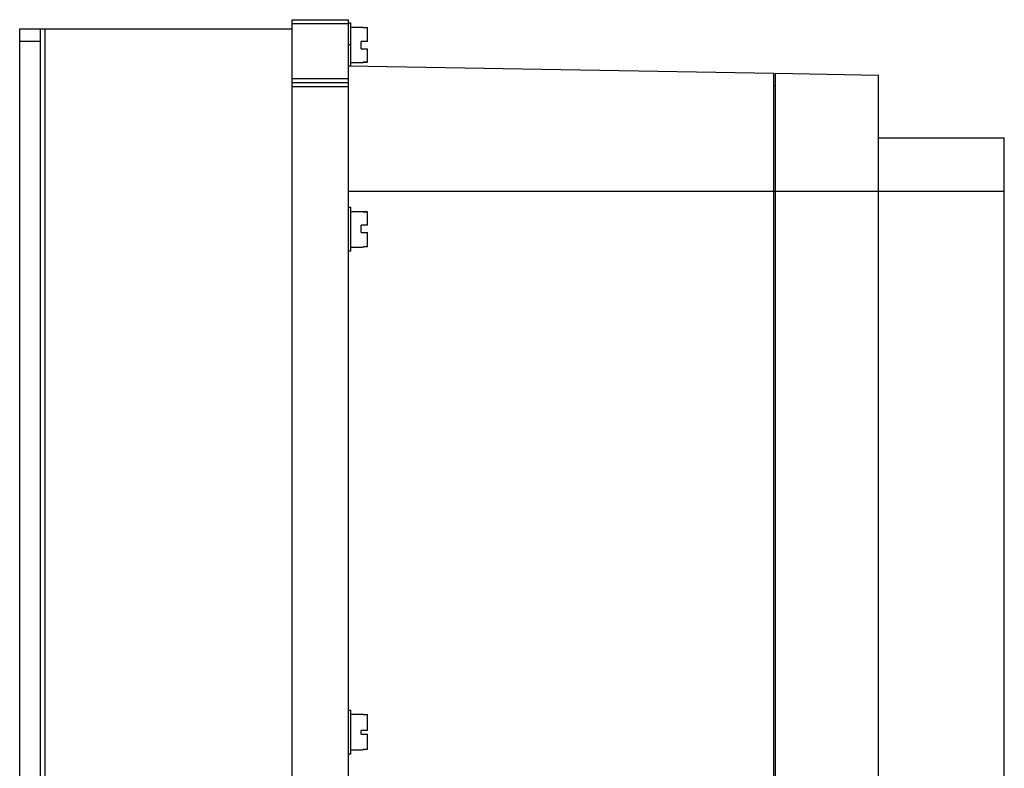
# Model space of a CAD drawing. Header units: millimetres. Extents: x 34 to 269, y 40 to 380.
# Tile 6 of 6: x 34 to 269, y 201 to 380. Entities that reach past the tile are written whole.
import ezdxf

# ---------------------------------------------------------------- set-up
doc = ezdxf.new("R2010")
doc.units = ezdxf.units.MM
doc.header["$LTSCALE"] = 27.266295
doc.layers.get('0').update_dxf_attribs({"linetype": 'CONTINUOUS'})

msp = doc.modelspace()

# ---------------------------------------------------------------- linework, layer by layer
at = {"color": 7}
for p, q in [((99.48, 39.66), (99.48, 379.66)), ((99.48, 379.66), (112.98, 379.66)), ((112.98, 378.66), (99.48, 378.66)), ((112.98, 39.66), (112.98, 379.66)), ((112.98, 378.91), (113.48, 378.91)), ((113.48, 368.66), (113.48, 378.91)), ((34.48, 41.86), (34.48, 377.46)), ((34.48, 377.46), (99.48, 377.46)), ((39.48, 41.86), (39.48, 377.46)), ((40.48, 377.46), (40.48, 41.86)), ((113.48, 377.91), (116.48, 377.91)), ((116.48, 377.78), (116.48, 377.91)), ((116.48, 377.78), (117.48, 377.78)), ((117.48, 377.75), (116.48, 377.75)), ((117.48, 374.49), (117.48, 377.78)), ((39.48, 374.46), (34.48, 374.46)), ((113.48, 373.66), (112.98, 373.66)), ((115.98, 372.74), (115.98, 374.49)), ((117.48, 374.49), (115.98, 374.49)), ((115.98, 372.74), (117.48, 372.74)), ((117.48, 369.53), (117.48, 372.74)), ((113.48, 369.41), (116.48, 369.41)), ((116.48, 369.56), (117.48, 369.56)), ((116.48, 369.41), (116.48, 369.53)), ((117.48, 369.53), (116.48, 369.53)), ((112.98, 368.66), (113.48, 368.66)), ((112.98, 368.66), (214.48, 366.89)), ((214.48, 52.43), (214.48, 366.89)), ((214.78, 366.87), (214.78, 52.45)), ((214.78, 366.87), (239.48, 366.43)), ((99.48, 365.66), (112.98, 365.66)), ((99.48, 364.66), (112.98, 364.66)), ((239.48, 52.88), (239.48, 366.43)), ((112.98, 363.66), (99.48, 363.66)), ((214.48, 363.89), (214.78, 363.88)), ((239.48, 351.43), (269.48, 351.43)), ((269.48, 67.88), (269.48, 351.43)), ((239.48, 338.66), (112.98, 338.66)), ((269.48, 338.65), (239.48, 338.65)), ((112.98, 334.91), (113.48, 334.91)), ((113.48, 324.41), (113.48, 334.91)), ((113.48, 333.91), (116.48, 333.91)), ((116.48, 333.83), (116.48, 333.91)), ((116.48, 333.83), (117.48, 333.83)), ((117.48, 333.78), (116.48, 333.78)), ((117.48, 330.62), (117.48, 333.83)), ((115.98, 328.86), (115.98, 330.62)), ((117.48, 330.62), (115.98, 330.62)), ((115.98, 328.86), (117.48, 328.86)), ((117.48, 325.49), (117.48, 328.86)), ((113.48, 324.41), (112.98, 324.41)), ((113.48, 325.41), (116.48, 325.41)), ((116.48, 325.54), (117.48, 325.54)), ((116.48, 325.41), (116.48, 325.49)), ((117.48, 325.49), (116.48, 325.49)), ((112.98, 214.91), (113.48, 214.91)), ((113.48, 204.41), (113.48, 214.91)), ((113.48, 213.91), (116.48, 213.91)), ((116.48, 213.83), (116.48, 213.91)), ((116.48, 213.83), (117.48, 213.83)), ((117.48, 213.76), (116.48, 213.76)), ((117.48, 210.03), (117.48, 213.83)), ((115.98, 209.15), (115.98, 210.03)), ((117.48, 210.03), (115.98, 210.03)), ((115.98, 209.15), (117.48, 209.15)), ((117.48, 205.49), (117.48, 209.15)), ((113.48, 205.41), (116.48, 205.41)), ((116.48, 205.56), (117.48, 205.56)), ((116.48, 205.41), (116.48, 205.49)), ((117.48, 205.49), (116.48, 205.49)), ((113.48, 204.41), (112.98, 204.41))]:
    msp.add_line(p, q, dxfattribs=at)

doc.saveas('drawing.dxf')
